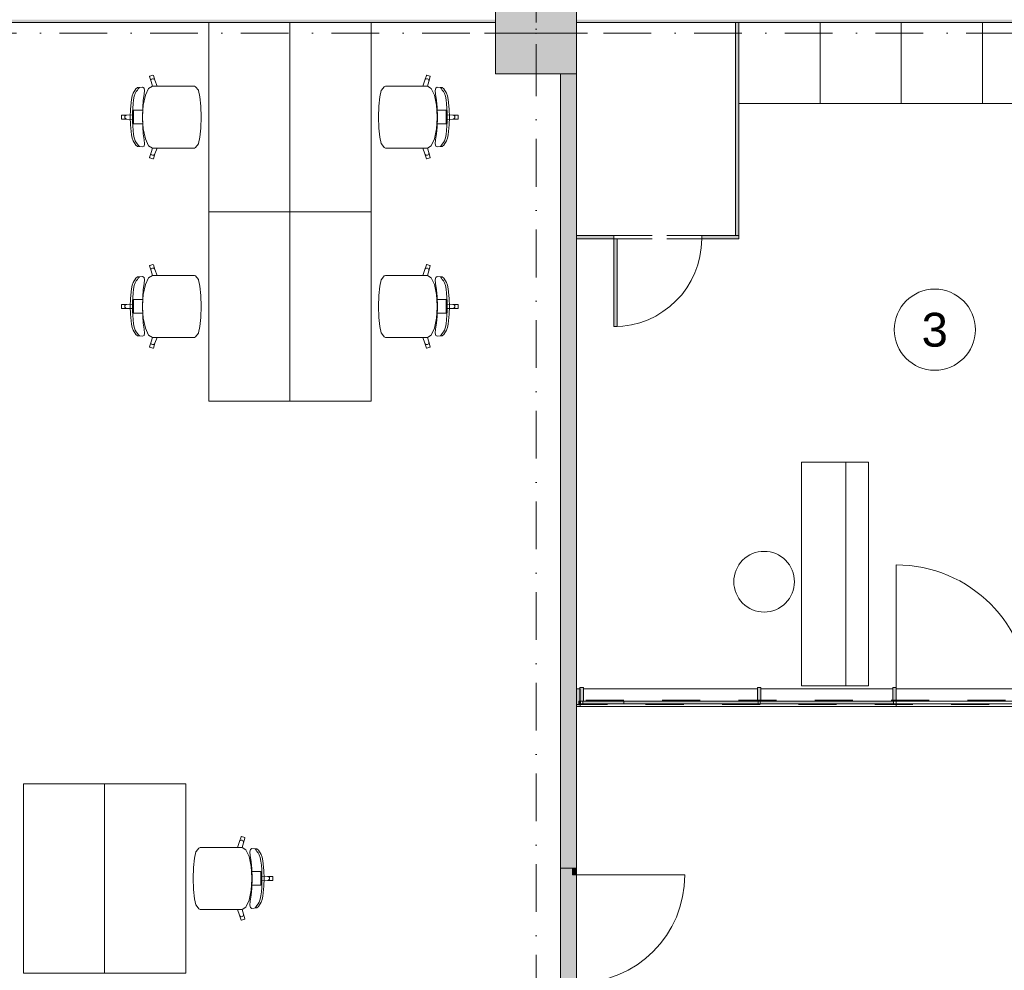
# Model space of a CAD drawing. Header units: millimetres. Extents: x -14761 to 157739, y -22400 to 107990.
# Tile 35 of 256: x 41182 to 48462, y 29070 to 36100. Entities that reach past the tile are written whole.
import ezdxf

# ---------------------------------------------------------------- set-up
doc = ezdxf.new("R2010")
doc.units = ezdxf.units.MM
doc.header["$MEASUREMENT"] = 0
for name, pattern in [('Невидимая', [391.222223, 282.222223, -109]), ('Штриховая', [564.444447, 282.222223, -282.222223]), ('Штрихпунктирная', [670.277762, 352.777767, -176.388884, 0, -141.111112])]:
    doc.linetypes.add(name, pattern=pattern)
for name, color, linetype in [('Интерьер - конструкции мебели', 7, 'Continuous'), ('Интерьер - Мебель', 7, 'Continuous'), ('Конструктив - ГКЛ', 7, 'Continuous'), ('Конструктив - Колонны', 7, 'Continuous'), ('Конструктив - Навесные Стены', 7, 'Continuous'), ('Конструктив - Стены Блок 200 нов', 7, 'Continuous'), ('Элемент Модели - Зона', 7, 'Continuous'), ('Элемент Модели - Оси', 7, 'Continuous')]:
    doc.layers.add(name, color=color, linetype=linetype)
doc.styles.add('СГЕНЕРИР_СТИЛЬ_1', font='txt')

msp = doc.modelspace()

# ---------------------------------------------------------------- hatches: boundary and pattern name
at = {"layer": 'Интерьер - Мебель', "linetype": 'Continuous', "lineweight": 0, "true_color": 0x7f7f7f}
for points in [[(46500, 36080), (46475, 36080), (46475, 34505), (46500, 34505)], [(45575, 34480), (45575, 34505), (45300, 34505), (45300, 34480)], [(45575, 34480), (45575, 33830), (45600, 33830), (45600, 34480)], [(46500, 34480), (46500, 34505), (46225, 34505), (46225, 34480)]]:
    msp.add_hatch(color=8, dxfattribs=at).paths.add_polyline_path(points)
at = {"layer": 'Конструктив - ГКЛ', "linetype": 'Continuous', "lineweight": 0, "true_color": 0x000000}
for points in [[(45180, 35700), (45180, 29825.4), (45300, 29825.4), (45300, 35700)], [(45180, 35700), (45180, 27650), (45300, 27650), (45300, 35700)], [(45300, 29825.4), (45270, 29825.4), (45270, 29775.4), (45300, 29775.4)]]:
    msp.add_hatch(color=18, dxfattribs=at).paths.add_polyline_path(points)
at = {"layer": 'Конструктив - Колонны', "linetype": 'Continuous', "lineweight": 0, "true_color": 0x000000}
msp.add_hatch(color=18, dxfattribs=at).paths.add_polyline_path([(44700, 35700), (45300, 35700), (45300, 36300), (44700, 36300)])
at = {"layer": 'Конструктив - Навесные Стены', "linetype": 'Continuous', "lineweight": 0, "true_color": 0x000000}
for points in [[(45349.6, 31160.7), (45324.6, 31160.7), (45324.6, 31060.7), (45349.6, 31060.7)], [(46661.2, 31160.7), (46636.2, 31160.7), (46636.2, 31060.7), (46661.2, 31060.7)], [(47661.6, 31160.7), (47636.6, 31160.7), (47636.6, 31060.7), (47661.6, 31060.7)], [(45317, 31060.7), (45325, 31060.7), (45325, 31150.7), (45300, 31150.7), (45300, 31020.7), (45325, 31020.7), (45325, 31040.7), (45317, 31040.7)], [(45317, 31040.7), (45329.6, 31040.7), (45329.6, 31060.7), (45317, 31060.7)], [(45344.6, 31040.7), (45648.6, 31040.7), (45648.6, 31060.7), (45344.6, 31060.7)], [(45648.6, 31040.7), (46641.2, 31040.7), (46641.2, 31060.7), (45648.6, 31060.7)], [(46656.2, 31040.7), (47641.6, 31040.7), (47641.6, 31060.7), (46656.2, 31060.7)]]:
    msp.add_hatch(color=18, dxfattribs=at).paths.add_polyline_path(points)
at = {"layer": 'Конструктив - Стены Блок 200 нов', "linetype": 'Continuous', "lineweight": 0, "true_color": 0x000000}
for points in [[(44700, 36100), (38099.8, 36100), (38099.8, 36080), (44700, 36080)], [(45300, 36080), (53700, 36080), (53700, 36100), (45300, 36100)]]:
    msp.add_hatch(color=18, dxfattribs=at).paths.add_polyline_path(points)

# ---------------------------------------------------------------- linework, layer by layer
at = {"layer": 'Интерьер - конструкции мебели', "color": 7, "linetype": 'Continuous', "lineweight": 15}
for points in [[(47289.9, 31173), (46963.1, 31173), (46963.1, 32827.8), (47289.9, 32827.8)], [(47456.9, 31173), (47289.9, 31173), (47289.9, 32827.8), (47456.9, 32827.8)]]:
    msp.add_lwpolyline(points, close=True, dxfattribs=at)
at = {"layer": 'Интерьер - Мебель', "color": 7, "linetype": 'Continuous', "lineweight": 15}
for p, q in [((47100, 35480), (47100, 36080)), ((48300, 35480), (48300, 36080)), ((42143.9, 35682.5), (42142, 35678.7)), ((42142, 35678.7), (42153.4, 35643.3)), ((42166.6, 35690), (42143.9, 35682.5)), ((42170.4, 35688.1), (42166.6, 35690)), ((42181.8, 35652.6), (42170.4, 35688.1)), ((44177.7, 35652.6), (44189.1, 35688.1)), ((44189.1, 35688.1), (44192.9, 35690)), ((44192.9, 35690), (44215.7, 35682.5)), ((44217.6, 35678.7), (44206.2, 35643.3)), ((44215.7, 35682.5), (44217.6, 35678.7)), ((42054, 35598.1), (42040.8, 35587.6)), ((42090.1, 35601.4), (42054, 35598.1)), ((42064.6, 35595), (42067.2, 35598.8)), ((42101.6, 35594.7), (42090.1, 35601.4)), ((42163, 35609.2), (42135.2, 35591.8)), ((42154.3, 35654.8), (42152.7, 35649.2)), ((42152.7, 35649.2), (42153.4, 35643.3)), ((42153.4, 35643.3), (42163, 35609.2)), ((42157.9, 35659.5), (42154.3, 35654.8)), ((42163, 35662.3), (42157.9, 35659.5)), ((42168.8, 35663), (42163, 35662.3)), ((42163.2, 35609.3), (42163, 35609.2)), ((42163.2, 35609.3), (42197.5, 35609.3)), ((42174.4, 35661.4), (42168.8, 35663)), ((42179, 35657.8), (42174.4, 35661.4)), ((42181.8, 35652.6), (42179, 35657.8)), ((42197.5, 35609.3), (42181.8, 35652.6)), ((42406.6, 35609.3), (42197.5, 35609.3)), ((42442.7, 35609.3), (42406.6, 35609.3)), ((42473.7, 35609.3), (42442.7, 35609.3)), ((42482.3, 35604.7), (42473.7, 35609.3)), ((42503.5, 35577.9), (42482.3, 35604.7)), ((43856.1, 35577.9), (43877.2, 35604.7)), ((43877.2, 35604.7), (43885.8, 35609.3)), ((43885.8, 35609.3), (43916.9, 35609.3)), ((43916.9, 35609.3), (43952.9, 35609.3)), ((43952.9, 35609.3), (44162, 35609.3)), ((44162, 35609.3), (44177.7, 35652.6)), ((44196.3, 35609.3), (44162, 35609.3)), ((44177.7, 35652.6), (44180.6, 35657.8)), ((44180.6, 35657.8), (44185.2, 35661.4)), ((44185.2, 35661.4), (44190.8, 35663)), ((44190.8, 35663), (44196.6, 35662.3)), ((44196.3, 35609.3), (44196.5, 35609.2)), ((44206.2, 35643.3), (44196.5, 35609.2)), ((44196.5, 35609.2), (44224.3, 35591.8)), ((44196.6, 35662.3), (44201.7, 35659.5)), ((44201.7, 35659.5), (44205.3, 35654.8)), ((44205.3, 35654.8), (44206.9, 35649.2)), ((44206.9, 35649.2), (44206.2, 35643.3)), ((44257.9, 35594.7), (44269.4, 35601.4)), ((44269.4, 35601.4), (44305.5, 35598.1)), ((44295, 35595), (44292.4, 35598.8)), ((44305.5, 35598.1), (44318.7, 35587.6)), ((42013.5, 35536.6), (42008.7, 35510.7)), ((42020.7, 35556.5), (42013.5, 35536.6)), ((42040.8, 35587.6), (42020.7, 35556.5)), ((42024.3, 35508.5), (42029.2, 35534.5)), ((42029.2, 35534.5), (42035.5, 35554.8)), ((42035.5, 35554.8), (42043.2, 35568)), ((42043.2, 35568), (42053.3, 35579.7)), ((42053.3, 35579.7), (42059.4, 35588.8)), ((42059.4, 35588.8), (42064.6, 35595)), ((42111.4, 35542.1), (42095.5, 35467.7)), ((42096.3, 35503.2), (42102.1, 35548.5)), ((42104.7, 35577.5), (42101.6, 35594.7)), ((42102.1, 35548.5), (42104.7, 35577.5)), ((42135.2, 35591.8), (42111.4, 35542.1)), ((42504.4, 35575.8), (42503.5, 35577.9)), ((42515, 35529.9), (42504.4, 35575.8)), ((42522.2, 35461.1), (42515, 35529.9)), ((43837.3, 35461.1), (43844.5, 35529.9)), ((43844.5, 35529.9), (43855.2, 35575.8)), ((43855.2, 35575.8), (43856.1, 35577.9)), ((44224.3, 35591.8), (44248.1, 35542.1)), ((44248.1, 35542.1), (44264, 35467.7)), ((44254.8, 35577.5), (44257.9, 35594.7)), ((44257.4, 35548.5), (44254.8, 35577.5)), ((44263.3, 35503.2), (44257.4, 35548.5)), ((44300.1, 35588.8), (44295, 35595)), ((44306.3, 35579.7), (44300.1, 35588.8)), ((44316.3, 35568), (44306.3, 35579.7)), ((44324, 35554.8), (44316.3, 35568)), ((44318.7, 35587.6), (44338.8, 35556.5)), ((44330.3, 35534.5), (44324, 35554.8)), ((44335.2, 35508.5), (44330.3, 35534.5)), ((44338.8, 35556.5), (44346, 35536.6)), ((44346, 35536.6), (44350.8, 35510.7)), ((42008.7, 35510.7), (42001.7, 35437.5)), ((42018.1, 35446.1), (42020.6, 35478.5)), ((42020.6, 35478.5), (42024.3, 35508.5)), ((42089.3, 35380), (42091.6, 35452.3)), ((42091.6, 35452.3), (42096.3, 35503.2)), ((42095.5, 35467.7), (42093.1, 35430.3)), ((42522.3, 35460), (42522.2, 35461.1)), ((42524.8, 35380), (42522.3, 35460)), ((43834.8, 35380), (43837.2, 35460)), ((43837.2, 35460), (43837.3, 35461.1)), ((44267.9, 35452.3), (44263.3, 35503.2)), ((44264, 35467.7), (44266.4, 35430.3)), ((44270.3, 35380), (44267.9, 35452.3)), ((44338.9, 35478.5), (44335.2, 35508.5)), ((44341.5, 35446.1), (44338.9, 35478.5)), ((44350.8, 35510.7), (44357.8, 35437.5)), ((41937.8, 35395.1), (41934.8, 35392.1)), ((41934.8, 35392.1), (41934.8, 35380)), ((41934.8, 35367.9), (41934.8, 35380)), ((41974.7, 35395.1), (41937.8, 35395.1)), ((41960.8, 35385.8), (41959.7, 35380)), ((41960.8, 35374.2), (41959.7, 35380)), ((41964.1, 35390.7), (41960.8, 35385.8)), ((41968.9, 35393.9), (41964.1, 35390.7)), ((41974.7, 35395.1), (41968.9, 35393.9)), ((42024.5, 35396.9), (41974.7, 35395.1)), ((42001.7, 35437.5), (41999.5, 35380)), ((42001.7, 35322.5), (41999.5, 35380)), ((42016.1, 35380), (42016.6, 35412.7)), ((42016.1, 35380), (42016.6, 35347.3)), ((42016.6, 35412.7), (42018.1, 35446.1)), ((42054.4, 35430.3), (42024.5, 35430.3)), ((42024.5, 35430.3), (42024.5, 35396.9)), ((42024.5, 35396.9), (42024.5, 35380)), ((42024.5, 35363.1), (42024.5, 35380)), ((42093.1, 35430.3), (42054.4, 35430.3)), ((42089.3, 35380), (42091.6, 35307.7)), ((42093.1, 35430.3), (42089.9, 35380)), ((42093.1, 35329.7), (42089.9, 35380)), ((42524.8, 35380), (42522.3, 35300)), ((43834.8, 35380), (43837.2, 35300)), ((44266.4, 35430.3), (44269.6, 35380)), ((44266.4, 35430.3), (44305.1, 35430.3)), ((44266.4, 35329.7), (44269.6, 35380)), ((44270.3, 35380), (44267.9, 35307.7)), ((44305.1, 35430.3), (44335, 35430.3)), ((44335, 35430.3), (44335, 35396.9)), ((44335, 35396.9), (44335, 35380)), ((44335, 35396.9), (44384.9, 35395.1)), ((44335, 35363.1), (44335, 35380)), ((44342.9, 35412.7), (44341.5, 35446.1)), ((44343.4, 35380), (44342.9, 35412.7)), ((44343.4, 35380), (44342.9, 35347.3)), ((44357.8, 35437.5), (44360, 35380)), ((44357.8, 35322.5), (44360, 35380)), ((44384.9, 35395.1), (44390.6, 35393.9)), ((44384.9, 35395.1), (44421.8, 35395.1)), ((44390.6, 35393.9), (44395.5, 35390.7)), ((44395.5, 35390.7), (44398.7, 35385.8)), ((44398.7, 35385.8), (44399.8, 35380)), ((44398.7, 35374.2), (44399.8, 35380)), ((44421.8, 35395.1), (44424.8, 35392.1)), ((44424.8, 35392.1), (44424.8, 35380)), ((44424.8, 35367.9), (44424.8, 35380)), ((41937.8, 35364.9), (41934.8, 35367.9)), ((41974.7, 35364.9), (41937.8, 35364.9)), ((41964.1, 35369.3), (41960.8, 35374.2)), ((41968.9, 35366.1), (41964.1, 35369.3)), ((41974.7, 35364.9), (41968.9, 35366.1)), ((42024.5, 35363.1), (41974.7, 35364.9)), ((42008.7, 35249.3), (42001.7, 35322.5)), ((42016.6, 35347.3), (42018.1, 35313.9)), ((42018.1, 35313.9), (42020.6, 35281.5)), ((42024.5, 35329.7), (42024.5, 35363.1)), ((42054.4, 35329.7), (42024.5, 35329.7)), ((42093.1, 35329.7), (42054.4, 35329.7)), ((42091.6, 35307.7), (42096.3, 35256.8)), ((42095.5, 35292.3), (42093.1, 35329.7)), ((44267.9, 35307.7), (44263.3, 35256.8)), ((44264, 35292.3), (44266.4, 35329.7)), ((44266.4, 35329.7), (44305.1, 35329.7)), ((44305.1, 35329.7), (44335, 35329.7)), ((44335, 35363.1), (44384.9, 35364.9)), ((44335, 35329.7), (44335, 35363.1)), ((44341.5, 35313.9), (44338.9, 35281.5)), ((44342.9, 35347.3), (44341.5, 35313.9)), ((44350.8, 35249.3), (44357.8, 35322.5)), ((44384.9, 35364.9), (44390.6, 35366.1)), ((44384.9, 35364.9), (44421.8, 35364.9)), ((44390.6, 35366.1), (44395.5, 35369.3)), ((44395.5, 35369.3), (44398.7, 35374.2)), ((44421.8, 35364.9), (44424.8, 35367.9)), ((42013.5, 35223.4), (42008.7, 35249.3)), ((42020.6, 35281.5), (42024.3, 35251.5)), ((42024.3, 35251.5), (42029.2, 35225.5)), ((42111.4, 35217.9), (42095.5, 35292.3)), ((42096.3, 35256.8), (42102.1, 35211.5)), ((42522.2, 35298.9), (42515, 35230.1)), ((42522.3, 35300), (42522.2, 35298.9)), ((43837.2, 35300), (43837.3, 35298.9)), ((43837.3, 35298.9), (43844.5, 35230.1)), ((44248.1, 35217.9), (44264, 35292.3)), ((44263.3, 35256.8), (44257.4, 35211.5)), ((44335.2, 35251.5), (44330.3, 35225.5)), ((44338.9, 35281.5), (44335.2, 35251.5)), ((44346, 35223.4), (44350.8, 35249.3)), ((42020.7, 35203.5), (42013.5, 35223.4)), ((42040.8, 35172.4), (42020.7, 35203.5)), ((42029.2, 35225.5), (42035.5, 35205.2)), ((42035.5, 35205.2), (42043.2, 35192)), ((42054, 35161.9), (42040.8, 35172.4)), ((42043.2, 35192), (42053.3, 35180.3)), ((42053.3, 35180.3), (42059.4, 35171.2)), ((42090.1, 35158.6), (42054, 35161.9)), ((42059.4, 35171.2), (42064.6, 35165)), ((42064.6, 35165), (42067.2, 35161.2)), ((42101.6, 35165.3), (42090.1, 35158.6)), ((42104.7, 35182.5), (42101.6, 35165.3)), ((42102.1, 35211.5), (42104.7, 35182.5)), ((42135.2, 35168.2), (42111.4, 35217.9)), ((42163, 35150.8), (42135.2, 35168.2)), ((42503.5, 35182.1), (42482.3, 35155.3)), ((42504.4, 35184.2), (42503.5, 35182.1)), ((42515, 35230.1), (42504.4, 35184.2)), ((43844.5, 35230.1), (43855.2, 35184.2)), ((43855.2, 35184.2), (43856.1, 35182.1)), ((43856.1, 35182.1), (43877.2, 35155.3)), ((44196.5, 35150.8), (44224.3, 35168.2)), ((44224.3, 35168.2), (44248.1, 35217.9)), ((44257.4, 35211.5), (44254.8, 35182.5)), ((44254.8, 35182.5), (44257.9, 35165.3)), ((44257.9, 35165.3), (44269.4, 35158.6)), ((44269.4, 35158.6), (44305.5, 35161.9)), ((44295, 35165), (44292.4, 35161.2)), ((44300.1, 35171.2), (44295, 35165)), ((44306.3, 35180.3), (44300.1, 35171.2)), ((44305.5, 35161.9), (44318.7, 35172.4)), ((44316.3, 35192), (44306.3, 35180.3)), ((44324, 35205.2), (44316.3, 35192)), ((44318.7, 35172.4), (44338.8, 35203.5)), ((44330.3, 35225.5), (44324, 35205.2)), ((44338.8, 35203.5), (44346, 35223.4)), ((42142, 35081.3), (42153.4, 35116.7)), ((42152.7, 35110.8), (42153.4, 35116.7)), ((42154.3, 35105.2), (42152.7, 35110.8)), ((42153.4, 35116.7), (42163, 35150.8)), ((42157.9, 35100.5), (42154.3, 35105.2)), ((42163, 35097.7), (42157.9, 35100.5)), ((42163.2, 35150.7), (42163, 35150.8)), ((42168.8, 35097), (42163, 35097.7)), ((42163.2, 35150.7), (42197.5, 35150.7)), ((42174.4, 35098.6), (42168.8, 35097)), ((42181.8, 35107.4), (42170.4, 35071.9)), ((42179, 35102.2), (42174.4, 35098.6)), ((42181.8, 35107.4), (42179, 35102.2)), ((42197.5, 35150.7), (42181.8, 35107.4)), ((42406.6, 35150.7), (42197.5, 35150.7)), ((42442.7, 35150.7), (42406.6, 35150.7)), ((42473.7, 35150.7), (42442.7, 35150.7)), ((42482.3, 35155.3), (42473.7, 35150.7)), ((43877.2, 35155.3), (43885.8, 35150.7)), ((43885.8, 35150.7), (43916.9, 35150.7)), ((43916.9, 35150.7), (43952.9, 35150.7)), ((43952.9, 35150.7), (44162, 35150.7)), ((44196.3, 35150.7), (44162, 35150.7)), ((44162, 35150.7), (44177.7, 35107.4)), ((44177.7, 35107.4), (44180.6, 35102.2)), ((44177.7, 35107.4), (44189.1, 35071.9)), ((44180.6, 35102.2), (44185.2, 35098.6)), ((44185.2, 35098.6), (44190.8, 35097)), ((44190.8, 35097), (44196.6, 35097.7)), ((44196.3, 35150.7), (44196.5, 35150.8)), ((44206.2, 35116.7), (44196.5, 35150.8)), ((44196.6, 35097.7), (44201.7, 35100.5)), ((44201.7, 35100.5), (44205.3, 35105.2)), ((44205.3, 35105.2), (44206.9, 35110.8)), ((44206.9, 35110.8), (44206.2, 35116.7)), ((44217.6, 35081.3), (44206.2, 35116.7)), ((42143.9, 35077.5), (42142, 35081.3)), ((42166.6, 35070), (42143.9, 35077.5)), ((42170.4, 35071.9), (42166.6, 35070)), ((44189.1, 35071.9), (44192.9, 35070)), ((44192.9, 35070), (44215.7, 35077.5)), ((44215.7, 35077.5), (44217.6, 35081.3)), ((42166.6, 34290), (42143.9, 34282.5)), ((42170.4, 34288.1), (42166.6, 34290)), ((42181.8, 34252.6), (42170.4, 34288.1)), ((44177.7, 34252.6), (44189.1, 34288.1)), ((44189.1, 34288.1), (44192.9, 34290)), ((44192.9, 34290), (44215.7, 34282.5)), ((42143.9, 34282.5), (42142, 34278.7)), ((42142, 34278.7), (42153.4, 34243.3)), ((42154.3, 34254.8), (42152.7, 34249.2)), ((42152.7, 34249.2), (42153.4, 34243.3)), ((42153.4, 34243.3), (42163, 34209.2)), ((42157.9, 34259.5), (42154.3, 34254.8)), ((42163, 34262.3), (42157.9, 34259.5)), ((42168.8, 34263), (42163, 34262.3)), ((42174.4, 34261.4), (42168.8, 34263)), ((42179, 34257.8), (42174.4, 34261.4)), ((42181.8, 34252.6), (42179, 34257.8)), ((42197.5, 34209.3), (42181.8, 34252.6)), ((44162, 34209.3), (44177.7, 34252.6)), ((44177.7, 34252.6), (44180.6, 34257.8)), ((44180.6, 34257.8), (44185.2, 34261.4)), ((44185.2, 34261.4), (44190.8, 34263)), ((44190.8, 34263), (44196.6, 34262.3)), ((44206.2, 34243.3), (44196.5, 34209.2)), ((44196.6, 34262.3), (44201.7, 34259.5)), ((44201.7, 34259.5), (44205.3, 34254.8)), ((44205.3, 34254.8), (44206.9, 34249.2)), ((44217.6, 34278.7), (44206.2, 34243.3)), ((44206.9, 34249.2), (44206.2, 34243.3)), ((44215.7, 34282.5), (44217.6, 34278.7)), ((42020.7, 34156.5), (42013.5, 34136.6)), ((42040.8, 34187.6), (42020.7, 34156.5)), ((42029.2, 34134.5), (42035.5, 34154.8)), ((42035.5, 34154.8), (42043.2, 34168)), ((42054, 34198.1), (42040.8, 34187.6)), ((42043.2, 34168), (42053.3, 34179.7)), ((42053.3, 34179.7), (42059.4, 34188.8)), ((42090.1, 34201.4), (42054, 34198.1)), ((42059.4, 34188.8), (42064.6, 34195)), ((42064.6, 34195), (42067.2, 34198.8)), ((42101.6, 34194.7), (42090.1, 34201.4)), ((42111.4, 34142.1), (42095.5, 34067.7)), ((42096.3, 34103.2), (42102.1, 34148.5)), ((42104.7, 34177.5), (42101.6, 34194.7)), ((42102.1, 34148.5), (42104.7, 34177.5)), ((42135.2, 34191.8), (42111.4, 34142.1)), ((42163, 34209.2), (42135.2, 34191.8)), ((42163.2, 34209.3), (42163, 34209.2)), ((42163.2, 34209.3), (42197.5, 34209.3)), ((42406.6, 34209.3), (42197.5, 34209.3)), ((42442.7, 34209.3), (42406.6, 34209.3)), ((42473.7, 34209.3), (42442.7, 34209.3)), ((42482.3, 34204.7), (42473.7, 34209.3)), ((42503.5, 34177.9), (42482.3, 34204.7)), ((42504.4, 34175.8), (42503.5, 34177.9)), ((42515, 34129.9), (42504.4, 34175.8)), ((43844.5, 34129.9), (43855.2, 34175.8)), ((43855.2, 34175.8), (43856.1, 34177.9)), ((43856.1, 34177.9), (43877.2, 34204.7)), ((43877.2, 34204.7), (43885.8, 34209.3)), ((43885.8, 34209.3), (43916.9, 34209.3)), ((43916.9, 34209.3), (43952.9, 34209.3)), ((43952.9, 34209.3), (44162, 34209.3)), ((44196.3, 34209.3), (44162, 34209.3)), ((44196.3, 34209.3), (44196.5, 34209.2)), ((44196.5, 34209.2), (44224.3, 34191.8)), ((44224.3, 34191.8), (44248.1, 34142.1)), ((44248.1, 34142.1), (44264, 34067.7)), ((44254.8, 34177.5), (44257.9, 34194.7)), ((44257.4, 34148.5), (44254.8, 34177.5)), ((44263.3, 34103.2), (44257.4, 34148.5)), ((44257.9, 34194.7), (44269.4, 34201.4)), ((44269.4, 34201.4), (44305.5, 34198.1)), ((44295, 34195), (44292.4, 34198.8)), ((44300.1, 34188.8), (44295, 34195)), ((44306.3, 34179.7), (44300.1, 34188.8)), ((44305.5, 34198.1), (44318.7, 34187.6)), ((44316.3, 34168), (44306.3, 34179.7)), ((44324, 34154.8), (44316.3, 34168)), ((44318.7, 34187.6), (44338.8, 34156.5)), ((44330.3, 34134.5), (44324, 34154.8)), ((44338.8, 34156.5), (44346, 34136.6)), ((42008.7, 34110.7), (42001.7, 34037.5)), ((42013.5, 34136.6), (42008.7, 34110.7)), ((42018.1, 34046.1), (42020.6, 34078.5)), ((42020.6, 34078.5), (42024.3, 34108.5)), ((42024.3, 34108.5), (42029.2, 34134.5)), ((42091.6, 34052.3), (42096.3, 34103.2)), ((42522.2, 34061.1), (42515, 34129.9)), ((43837.3, 34061.1), (43844.5, 34129.9)), ((44267.9, 34052.3), (44263.3, 34103.2)), ((44335.2, 34108.5), (44330.3, 34134.5)), ((44338.9, 34078.5), (44335.2, 34108.5)), ((44341.5, 34046.1), (44338.9, 34078.5)), ((44346, 34136.6), (44350.8, 34110.7)), ((44350.8, 34110.7), (44357.8, 34037.5)), ((42024.5, 33996.9), (41974.7, 33995.1)), ((42001.7, 34037.5), (41999.5, 33980)), ((42016.1, 33980), (42016.6, 34012.7)), ((42016.6, 34012.7), (42018.1, 34046.1)), ((42054.4, 34030.3), (42024.5, 34030.3)), ((42024.5, 34030.3), (42024.5, 33996.9)), ((42024.5, 33996.9), (42024.5, 33980)), ((42093.1, 34030.3), (42054.4, 34030.3)), ((42089.3, 33980), (42091.6, 34052.3)), ((42093.1, 34030.3), (42089.9, 33980)), ((42095.5, 34067.7), (42093.1, 34030.3)), ((42522.3, 34060), (42522.2, 34061.1)), ((42524.8, 33980), (42522.3, 34060)), ((43834.8, 33980), (43837.2, 34060)), ((43837.2, 34060), (43837.3, 34061.1)), ((44264, 34067.7), (44266.4, 34030.3)), ((44266.4, 34030.3), (44269.6, 33980)), ((44266.4, 34030.3), (44305.1, 34030.3)), ((44270.3, 33980), (44267.9, 34052.3)), ((44305.1, 34030.3), (44335, 34030.3)), ((44335, 34030.3), (44335, 33996.9)), ((44335, 33996.9), (44335, 33980)), ((44335, 33996.9), (44384.9, 33995.1)), ((44342.9, 34012.7), (44341.5, 34046.1)), ((44343.4, 33980), (44342.9, 34012.7)), ((44357.8, 34037.5), (44360, 33980)), ((41937.8, 33995.1), (41934.8, 33992.1)), ((41934.8, 33992.1), (41934.8, 33980)), ((41934.8, 33967.9), (41934.8, 33980)), ((41937.8, 33964.9), (41934.8, 33967.9)), ((41974.7, 33995.1), (41937.8, 33995.1)), ((41974.7, 33964.9), (41937.8, 33964.9)), ((41960.8, 33985.8), (41959.7, 33980)), ((41960.8, 33974.2), (41959.7, 33980)), ((41964.1, 33990.7), (41960.8, 33985.8)), ((41964.1, 33969.3), (41960.8, 33974.2)), ((41968.9, 33993.9), (41964.1, 33990.7)), ((41968.9, 33966.1), (41964.1, 33969.3)), ((41974.7, 33995.1), (41968.9, 33993.9)), ((41974.7, 33964.9), (41968.9, 33966.1)), ((42024.5, 33963.1), (41974.7, 33964.9)), ((42001.7, 33922.5), (41999.5, 33980)), ((42016.1, 33980), (42016.6, 33947.3)), ((42016.6, 33947.3), (42018.1, 33913.9)), ((42024.5, 33963.1), (42024.5, 33980)), ((42024.5, 33929.7), (42024.5, 33963.1)), ((42054.4, 33929.7), (42024.5, 33929.7)), ((42093.1, 33929.7), (42054.4, 33929.7)), ((42089.3, 33980), (42091.6, 33907.7)), ((42093.1, 33929.7), (42089.9, 33980)), ((42095.5, 33892.3), (42093.1, 33929.7)), ((42524.8, 33980), (42522.3, 33900)), ((43834.8, 33980), (43837.2, 33900)), ((44264, 33892.3), (44266.4, 33929.7)), ((44266.4, 33929.7), (44269.6, 33980)), ((44266.4, 33929.7), (44305.1, 33929.7)), ((44270.3, 33980), (44267.9, 33907.7)), ((44305.1, 33929.7), (44335, 33929.7)), ((44335, 33963.1), (44335, 33980)), ((44335, 33963.1), (44384.9, 33964.9)), ((44335, 33929.7), (44335, 33963.1)), ((44342.9, 33947.3), (44341.5, 33913.9)), ((44343.4, 33980), (44342.9, 33947.3)), ((44357.8, 33922.5), (44360, 33980)), ((44384.9, 33995.1), (44390.6, 33993.9)), ((44384.9, 33995.1), (44421.8, 33995.1)), ((44384.9, 33964.9), (44390.6, 33966.1)), ((44384.9, 33964.9), (44421.8, 33964.9)), ((44390.6, 33993.9), (44395.5, 33990.7)), ((44390.6, 33966.1), (44395.5, 33969.3)), ((44395.5, 33990.7), (44398.7, 33985.8)), ((44395.5, 33969.3), (44398.7, 33974.2)), ((44398.7, 33985.8), (44399.8, 33980)), ((44398.7, 33974.2), (44399.8, 33980)), ((44421.8, 33995.1), (44424.8, 33992.1)), ((44421.8, 33964.9), (44424.8, 33967.9)), ((44424.8, 33992.1), (44424.8, 33980)), ((44424.8, 33967.9), (44424.8, 33980)), ((42008.7, 33849.3), (42001.7, 33922.5)), ((42018.1, 33913.9), (42020.6, 33881.5)), ((42020.6, 33881.5), (42024.3, 33851.5)), ((42024.3, 33851.5), (42029.2, 33825.5)), ((42091.6, 33907.7), (42096.3, 33856.8)), ((42111.4, 33817.9), (42095.5, 33892.3)), ((42096.3, 33856.8), (42102.1, 33811.5)), ((42522.2, 33898.9), (42515, 33830.1)), ((42522.3, 33900), (42522.2, 33898.9)), ((43837.2, 33900), (43837.3, 33898.9)), ((43837.3, 33898.9), (43844.5, 33830.1)), ((44248.1, 33817.9), (44264, 33892.3)), ((44263.3, 33856.8), (44257.4, 33811.5)), ((44267.9, 33907.7), (44263.3, 33856.8)), ((44335.2, 33851.5), (44330.3, 33825.5)), ((44338.9, 33881.5), (44335.2, 33851.5)), ((44341.5, 33913.9), (44338.9, 33881.5)), ((44350.8, 33849.3), (44357.8, 33922.5)), ((42013.5, 33823.4), (42008.7, 33849.3)), ((42020.7, 33803.5), (42013.5, 33823.4)), ((42040.8, 33772.4), (42020.7, 33803.5)), ((42029.2, 33825.5), (42035.5, 33805.2)), ((42035.5, 33805.2), (42043.2, 33792)), ((42043.2, 33792), (42053.3, 33780.3)), ((42053.3, 33780.3), (42059.4, 33771.2)), ((42104.7, 33782.5), (42101.6, 33765.3)), ((42102.1, 33811.5), (42104.7, 33782.5)), ((42135.2, 33768.2), (42111.4, 33817.9)), ((42503.5, 33782.1), (42482.3, 33755.3)), ((42504.4, 33784.2), (42503.5, 33782.1)), ((42515, 33830.1), (42504.4, 33784.2)), ((43844.5, 33830.1), (43855.2, 33784.2)), ((43855.2, 33784.2), (43856.1, 33782.1)), ((43856.1, 33782.1), (43877.2, 33755.3)), ((44224.3, 33768.2), (44248.1, 33817.9)), ((44257.4, 33811.5), (44254.8, 33782.5)), ((44254.8, 33782.5), (44257.9, 33765.3)), ((44306.3, 33780.3), (44300.1, 33771.2)), ((44316.3, 33792), (44306.3, 33780.3)), ((44324, 33805.2), (44316.3, 33792)), ((44318.7, 33772.4), (44338.8, 33803.5)), ((44330.3, 33825.5), (44324, 33805.2)), ((44338.8, 33803.5), (44346, 33823.4)), ((44346, 33823.4), (44350.8, 33849.3)), ((42054, 33761.9), (42040.8, 33772.4)), ((42090.1, 33758.6), (42054, 33761.9)), ((42059.4, 33771.2), (42064.6, 33765)), ((42064.6, 33765), (42067.2, 33761.2)), ((42101.6, 33765.3), (42090.1, 33758.6)), ((42163, 33750.8), (42135.2, 33768.2)), ((42142, 33681.3), (42153.4, 33716.7)), ((42152.7, 33710.8), (42153.4, 33716.7)), ((42154.3, 33705.2), (42152.7, 33710.8)), ((42153.4, 33716.7), (42163, 33750.8)), ((42157.9, 33700.5), (42154.3, 33705.2)), ((42163.2, 33750.7), (42163, 33750.8)), ((42163.2, 33750.7), (42197.5, 33750.7)), ((42181.8, 33707.4), (42170.4, 33671.9)), ((42181.8, 33707.4), (42179, 33702.2)), ((42197.5, 33750.7), (42181.8, 33707.4)), ((42406.6, 33750.7), (42197.5, 33750.7)), ((42442.7, 33750.7), (42406.6, 33750.7)), ((42473.7, 33750.7), (42442.7, 33750.7)), ((42482.3, 33755.3), (42473.7, 33750.7)), ((43877.2, 33755.3), (43885.8, 33750.7)), ((43885.8, 33750.7), (43916.9, 33750.7)), ((43916.9, 33750.7), (43952.9, 33750.7)), ((43952.9, 33750.7), (44162, 33750.7)), ((44196.3, 33750.7), (44162, 33750.7)), ((44162, 33750.7), (44177.7, 33707.4)), ((44177.7, 33707.4), (44180.6, 33702.2)), ((44177.7, 33707.4), (44189.1, 33671.9)), ((44196.3, 33750.7), (44196.5, 33750.8)), ((44196.5, 33750.8), (44224.3, 33768.2)), ((44206.2, 33716.7), (44196.5, 33750.8)), ((44201.7, 33700.5), (44205.3, 33705.2)), ((44205.3, 33705.2), (44206.9, 33710.8)), ((44206.9, 33710.8), (44206.2, 33716.7)), ((44217.6, 33681.3), (44206.2, 33716.7)), ((44257.9, 33765.3), (44269.4, 33758.6)), ((44269.4, 33758.6), (44305.5, 33761.9)), ((44295, 33765), (44292.4, 33761.2)), ((44300.1, 33771.2), (44295, 33765)), ((44305.5, 33761.9), (44318.7, 33772.4)), ((42143.9, 33677.5), (42142, 33681.3)), ((42166.6, 33670), (42143.9, 33677.5)), ((42163, 33697.7), (42157.9, 33700.5)), ((42168.8, 33697), (42163, 33697.7)), ((42170.4, 33671.9), (42166.6, 33670)), ((42174.4, 33698.6), (42168.8, 33697)), ((42179, 33702.2), (42174.4, 33698.6)), ((44180.6, 33702.2), (44185.2, 33698.6)), ((44185.2, 33698.6), (44190.8, 33697)), ((44189.1, 33671.9), (44192.9, 33670)), ((44190.8, 33697), (44196.6, 33697.7)), ((44192.9, 33670), (44215.7, 33677.5)), ((44196.6, 33697.7), (44201.7, 33700.5)), ((44215.7, 33677.5), (44217.6, 33681.3)), ((42792, 29979.3), (42807.7, 30022.6)), ((42807.7, 30022.6), (42819.1, 30058.1)), ((42807.7, 30022.6), (42810.6, 30027.8)), ((42810.6, 30027.8), (42815.2, 30031.4)), ((42815.2, 30031.4), (42820.8, 30033)), ((42819.1, 30058.1), (42822.9, 30060)), ((42820.8, 30033), (42826.6, 30032.3)), ((42822.9, 30060), (42845.7, 30052.5)), ((42836.2, 30013.3), (42826.5, 29979.2)), ((42826.6, 30032.3), (42831.7, 30029.5)), ((42831.7, 30029.5), (42835.3, 30024.8)), ((42835.3, 30024.8), (42836.9, 30019.2)), ((42847.6, 30048.7), (42836.2, 30013.3)), ((42836.9, 30019.2), (42836.2, 30013.3)), ((42845.7, 30052.5), (42847.6, 30048.7)), ((42474.5, 29899.9), (42485.2, 29945.8)), ((42485.2, 29945.8), (42486.1, 29947.9)), ((42486.1, 29947.9), (42507.2, 29974.7)), ((42507.2, 29974.7), (42515.8, 29979.3)), ((42515.8, 29979.3), (42546.9, 29979.3)), ((42546.9, 29979.3), (42582.9, 29979.3)), ((42582.9, 29979.3), (42792, 29979.3)), ((42826.3, 29979.3), (42792, 29979.3)), ((42826.3, 29979.3), (42826.5, 29979.2)), ((42826.5, 29979.2), (42854.3, 29961.8)), ((42854.3, 29961.8), (42878.1, 29912.1)), ((42884.8, 29947.5), (42887.9, 29964.7)), ((42887.4, 29918.5), (42884.8, 29947.5)), ((42887.9, 29964.7), (42899.4, 29971.4)), ((42899.4, 29971.4), (42935.5, 29968.1)), ((42925, 29965), (42922.4, 29968.8)), ((42930.1, 29958.8), (42925, 29965)), ((42936.3, 29949.7), (42930.1, 29958.8)), ((42935.5, 29968.1), (42948.7, 29957.6)), ((42946.3, 29938), (42936.3, 29949.7)), ((42954, 29924.8), (42946.3, 29938)), ((42948.7, 29957.6), (42968.8, 29926.5)), ((42960.3, 29904.5), (42954, 29924.8)), ((42968.8, 29926.5), (42976, 29906.6)), ((42467.3, 29831.1), (42474.5, 29899.9)), ((42878.1, 29912.1), (42894, 29837.7)), ((42893.3, 29873.2), (42887.4, 29918.5)), ((42897.9, 29822.3), (42893.3, 29873.2)), ((42965.2, 29878.5), (42960.3, 29904.5)), ((42968.9, 29848.5), (42965.2, 29878.5)), ((42971.5, 29816.1), (42968.9, 29848.5)), ((42976, 29906.6), (42980.8, 29880.7)), ((42980.8, 29880.7), (42987.8, 29807.5)), ((42464.8, 29750), (42467.2, 29830)), ((42467.2, 29830), (42467.3, 29831.1)), ((42894, 29837.7), (42896.4, 29800.3)), ((42896.4, 29800.3), (42899.6, 29750)), ((42896.4, 29800.3), (42935.1, 29800.3)), ((42900.3, 29750), (42897.9, 29822.3)), ((42935.1, 29800.3), (42965, 29800.3)), ((42965, 29800.3), (42965, 29766.9)), ((42972.9, 29782.7), (42971.5, 29816.1)), ((42973.4, 29750), (42972.9, 29782.7)), ((42987.8, 29807.5), (42990, 29750)), ((42464.8, 29750), (42467.2, 29670)), ((42896.4, 29699.7), (42899.6, 29750)), ((42900.3, 29750), (42897.9, 29677.7)), ((42965, 29766.9), (42965, 29750)), ((42965, 29766.9), (43014.9, 29765.1)), ((42965, 29733.1), (42965, 29750)), ((42965, 29733.1), (43014.9, 29734.9)), ((42965, 29699.7), (42965, 29733.1)), ((42972.9, 29717.3), (42971.5, 29683.9)), ((42973.4, 29750), (42972.9, 29717.3)), ((42987.8, 29692.5), (42990, 29750)), ((43014.9, 29765.1), (43020.6, 29763.9)), ((43014.9, 29765.1), (43051.8, 29765.1)), ((43014.9, 29734.9), (43020.6, 29736.1)), ((43014.9, 29734.9), (43051.8, 29734.9)), ((43020.6, 29763.9), (43025.5, 29760.7)), ((43020.6, 29736.1), (43025.5, 29739.3)), ((43025.5, 29760.7), (43028.7, 29755.8)), ((43025.5, 29739.3), (43028.7, 29744.2)), ((43028.7, 29755.8), (43029.8, 29750)), ((43028.7, 29744.2), (43029.8, 29750)), ((43051.8, 29765.1), (43054.8, 29762.1)), ((43051.8, 29734.9), (43054.8, 29737.9)), ((43054.8, 29762.1), (43054.8, 29750)), ((43054.8, 29737.9), (43054.8, 29750)), ((42467.2, 29670), (42467.3, 29668.9)), ((42467.3, 29668.9), (42474.5, 29600.1)), ((42878.1, 29587.9), (42894, 29662.3)), ((42897.9, 29677.7), (42893.3, 29626.8)), ((42894, 29662.3), (42896.4, 29699.7)), ((42896.4, 29699.7), (42935.1, 29699.7)), ((42935.1, 29699.7), (42965, 29699.7)), ((42968.9, 29651.5), (42965.2, 29621.5)), ((42971.5, 29683.9), (42968.9, 29651.5)), ((42980.8, 29619.3), (42987.8, 29692.5)), ((42474.5, 29600.1), (42485.2, 29554.2)), ((42854.3, 29538.2), (42878.1, 29587.9)), ((42887.4, 29581.5), (42884.8, 29552.5)), ((42893.3, 29626.8), (42887.4, 29581.5)), ((42946.3, 29562), (42936.3, 29550.3)), ((42954, 29575.2), (42946.3, 29562)), ((42948.7, 29542.4), (42968.8, 29573.5)), ((42960.3, 29595.5), (42954, 29575.2)), ((42965.2, 29621.5), (42960.3, 29595.5)), ((42968.8, 29573.5), (42976, 29593.4)), ((42976, 29593.4), (42980.8, 29619.3)), ((42485.2, 29554.2), (42486.1, 29552.1)), ((42486.1, 29552.1), (42507.2, 29525.3)), ((42507.2, 29525.3), (42515.8, 29520.7)), ((42515.8, 29520.7), (42546.9, 29520.7)), ((42546.9, 29520.7), (42582.9, 29520.7)), ((42582.9, 29520.7), (42792, 29520.7)), ((42826.3, 29520.7), (42792, 29520.7)), ((42792, 29520.7), (42807.7, 29477.4)), ((42826.3, 29520.7), (42826.5, 29520.8)), ((42826.5, 29520.8), (42854.3, 29538.2)), ((42836.2, 29486.7), (42826.5, 29520.8)), ((42836.9, 29480.8), (42836.2, 29486.7)), ((42847.6, 29451.3), (42836.2, 29486.7)), ((42884.8, 29552.5), (42887.9, 29535.3)), ((42887.9, 29535.3), (42899.4, 29528.6)), ((42899.4, 29528.6), (42935.5, 29531.9)), ((42925, 29535), (42922.4, 29531.2)), ((42930.1, 29541.2), (42925, 29535)), ((42936.3, 29550.3), (42930.1, 29541.2)), ((42935.5, 29531.9), (42948.7, 29542.4)), ((42807.7, 29477.4), (42810.6, 29472.2)), ((42807.7, 29477.4), (42819.1, 29441.9)), ((42810.6, 29472.2), (42815.2, 29468.6)), ((42815.2, 29468.6), (42820.8, 29467)), ((42819.1, 29441.9), (42822.9, 29440)), ((42820.8, 29467), (42826.6, 29467.7)), ((42822.9, 29440), (42845.7, 29447.5)), ((42826.6, 29467.7), (42831.7, 29470.5)), ((42831.7, 29470.5), (42835.3, 29475.2)), ((42835.3, 29475.2), (42836.9, 29480.8)), ((42845.7, 29447.5), (42847.6, 29451.3))]:
    msp.add_line(p, q, dxfattribs=at)
at = {"layer": 'Интерьер - Мебель', "color": 7, "linetype": 'Невидимая', "lineweight": 15}
for p, q in [((45575, 34505), (46225, 34505)), ((45575, 34480), (46225, 34480))]:
    msp.add_line(p, q, dxfattribs=at)
at = {"layer": 'Интерьер - Мебель', "color": 7, "linetype": 'Continuous', "lineweight": 15, "flags": 128}
for points in [[(43179.8, 34680), (43179.8, 36080), (42579.8, 36080), (42579.8, 34680)], [(43179.8, 34680), (43179.8, 36080), (43779.8, 36080), (43779.8, 34680)], [(46500, 36080), (46475, 36080), (46475, 34505), (46500, 34505)], [(46500, 35480), (47700, 35480), (47700, 36080), (46500, 36080)], [(47700, 35480), (48900, 35480), (48900, 36080), (47700, 36080)], [(43179.8, 33280), (43179.8, 34680), (42579.8, 34680), (42579.8, 33280)], [(43179.8, 33280), (43179.8, 34680), (43779.8, 34680), (43779.8, 33280)], [(45575, 34480), (45575, 34505), (45300, 34505), (45300, 34480)], [(45575, 34480), (45575, 33830), (45600, 33830), (45600, 34480)], [(46500, 34480), (46500, 34505), (46225, 34505), (46225, 34480)], [(41809.8, 29050), (41809.8, 30450), (41209.8, 30450), (41209.8, 29050)], [(41809.8, 29050), (41809.8, 30450), (42409.8, 30450), (42409.8, 29050)]]:
    msp.add_lwpolyline(points, close=True, dxfattribs=at)
at = {"layer": 'Интерьер - Мебель', "color": 7, "linetype": 'Continuous', "lineweight": 15}
msp.add_lwpolyline([(46910.4, 31944.2, -0.414214), (46686.1, 31719.9, -0.414214), (46461.8, 31944.2, -0.414214), (46686.1, 32168.6, -0.414214)], format="xyb", close=True, dxfattribs=at)
msp.add_arc((45575, 34480), 650, 270, 0, dxfattribs=at)
at = {"layer": 'Конструктив - ГКЛ', "color": 251, "linetype": 'Continuous', "lineweight": 15, "true_color": 0x575757}
for p, q in [((45270, 29825.4), (45180, 29825.4)), ((45270, 29825.4), (45180, 29825.4)), ((45300, 29825.4), (45270, 29825.4)), ((45300, 29825.4), (45270, 29825.4)), ((45300, 29825.4), (45270, 29825.4))]:
    msp.add_line(p, q, dxfattribs=at)
at = {"layer": 'Конструктив - ГКЛ', "color": 251, "linetype": 'Continuous', "lineweight": 5, "true_color": 0x575757}
for p, q in [((45270, 29775.4), (45270, 29825.4)), ((45270, 29825.4), (45300, 29825.4)), ((45300, 29775.4), (45270, 29775.4)), ((45300, 29825.4), (45300, 29775.4)), ((45300, 29775.4), (46100, 29775.4))]:
    msp.add_line(p, q, dxfattribs=at)
at = {"layer": 'Конструктив - ГКЛ', "color": 251, "linetype": 'Continuous', "lineweight": 15, "true_color": 0x575757, "flags": 128}
for points in [[(45180, 35700), (45180, 27650)], [(45180, 35695), (45180, 29825.4)], [(45300, 29825.4), (45300, 35700)], [(45300, 27650), (45300, 35700)]]:
    msp.add_lwpolyline(points, dxfattribs=at)
at = {"layer": 'Конструктив - ГКЛ', "color": 251, "linetype": 'Continuous', "lineweight": 5, "true_color": 0x575757}
msp.add_arc((45300, 29775.4), 800, 270, 0, dxfattribs=at)
at = {"layer": 'Конструктив - Колонны', "color": 251, "linetype": 'Continuous', "lineweight": 5, "true_color": 0x575757}
for p, q in [((45000, 36080), (45000, 36380)), ((44920, 36000), (44620, 36000)), ((45080, 36000), (45380, 36000)), ((45000, 35920), (45000, 35620))]:
    msp.add_line(p, q, dxfattribs=at)
at = {"layer": 'Конструктив - Колонны', "color": 251, "linetype": 'Continuous', "lineweight": 15, "true_color": 0x575757, "flags": 128}
msp.add_lwpolyline([(44700, 35700), (45300, 35700), (45300, 36300), (44700, 36300)], close=True, dxfattribs=at)
at = {"layer": 'Конструктив - Колонны', "color": 251, "linetype": 'Continuous', "lineweight": 5, "true_color": 0x575757}
msp.add_point((45000, 36000), dxfattribs=at)
at = {"layer": 'Конструктив - Навесные Стены', "color": 7, "linetype": 'Continuous', "lineweight": 15}
for p, q in [((47661.6, 31080.7), (47661.6, 32068.5)), ((45324.6, 31160.7), (45324.6, 31060.7)), ((45349.6, 31160.7), (45324.6, 31160.7)), ((45349.6, 31160.7), (45349.6, 31060.7)), ((46661.2, 31160.7), (46636.2, 31160.7)), ((46636.2, 31160.7), (46636.2, 31060.7)), ((46661.2, 31160.7), (46661.2, 31060.7)), ((47661.6, 31160.7), (47636.6, 31160.7)), ((47636.6, 31160.7), (47636.6, 31060.7)), ((47661.6, 31160.7), (47661.6, 31060.7)), ((45325, 31150.7), (45300, 31150.7)), ((45300, 31150.7), (45300, 31020.7)), ((45325, 31150.7), (45325, 31060.7)), ((45325, 31020.7), (45300, 31020.7)), ((45317, 31060.7), (45317, 31040.7)), ((45324.6, 31060.7), (45317, 31060.7)), ((45325, 31040.7), (45317, 31040.7)), ((45349.6, 31060.7), (45325, 31060.7)), ((45325, 31040.7), (45325, 31020.7)), ((46661.2, 31060.7), (46636.2, 31060.7)), ((47661.6, 31060.7), (47636.6, 31060.7)), ((47661.6, 31025.7), (47661.6, 31080.7)), ((47661.6, 31080.7), (47661.6, 31025.7))]:
    msp.add_line(p, q, dxfattribs=at)
at = {"layer": 'Конструктив - Навесные Стены', "color": 7, "linetype": 'Continuous', "lineweight": 15, "flags": 128}
for points in [[(46636.2, 31150.7), (45648.6, 31150.7), (45349.6, 31150.7)], [(47636.6, 31150.7), (46661.2, 31150.7)], [(49637.3, 31150.7), (48649.4, 31150.7), (47661.6, 31150.7)], [(45325, 31040.7), (45337.1, 31040.7), (45648.6, 31040.7), (46648.7, 31040.7), (47649.1, 31040.7), (48649.4, 31040.7), (49649.8, 31040.7), (50674.5, 31039.2)], [(50682.8, 31019.2), (49649.7, 31020.7), (48649.4, 31020.7), (47649.1, 31020.7), (46648.7, 31020.7), (45648.6, 31020.7), (45337.1, 31020.7), (45325, 31020.7)], [(45349.6, 31060.7), (45648.6, 31060.7), (46636.2, 31060.7)], [(46661.2, 31060.7), (47636.6, 31060.7)], [(47661.6, 31060.7), (48649.4, 31060.7), (49637.3, 31060.7)]]:
    msp.add_lwpolyline(points, dxfattribs=at)
for points in [[(45317, 31040.7), (45317, 31060.7), (45329.6, 31060.7), (45329.6, 31040.7)], [(45344.6, 31040.7), (45344.6, 31060.7), (45648.6, 31060.7), (45648.6, 31040.7)], [(45648.6, 31040.7), (45648.6, 31060.7), (46641.2, 31060.7), (46641.2, 31040.7)], [(46656.2, 31040.7), (46656.2, 31060.7), (47641.6, 31060.7), (47641.6, 31040.7)]]:
    msp.add_lwpolyline(points, close=True, dxfattribs=at)
at = {"layer": 'Конструктив - Навесные Стены', "color": 7, "linetype": 'Continuous', "lineweight": 15}
msp.add_arc((47661.6, 31080.7), 987.8, 0, 90, dxfattribs=at)
at = {"layer": 'Конструктив - Стены Блок 200 нов', "color": 251, "linetype": 'Continuous', "lineweight": 20, "true_color": 0x575757, "flags": 128}
for points in [[(38099.8, 36080), (44700, 36080)], [(45300, 36080), (53700, 36080)]]:
    msp.add_lwpolyline(points, dxfattribs=at)
at = {"layer": 'Элемент Модели - Зона', "color": 7, "linetype": 'Штриховая', "lineweight": 15, "flags": 128}
for points in [[(36110, 27662.5), (45180, 27662.5), (45180, 35700), (44700, 35700), (44700, 36080), (36750, 36080), (36750, 35700), (36150, 35700), (36150, 36080), (36110, 36080)], [(36150, 27537.5), (36110, 27537.5), (36110, 18300), (45300, 18300), (67804.7, 18300), (67804.7, 23083), (71685.9, 26964.1), (71700.1, 26950), (71720, 26950), (71720, 26970), (71680.1, 26970), (71680.1, 27033.7), (67804.7, 30909), (67804.7, 33689.5), (65654.7, 33689.5), (65654.7, 36080), (63300, 36080), (63300, 35700), (62700, 35700), (62700, 36080), (54300, 36080), (54300, 35700), (54244.8, 35700), (54244.8, 34598), (50682, 31035.3), (45300, 31035.3), (45300, 27650), (45300, 27537.5), (45300, 27050), (44700, 27050), (44700, 27537.5), (36750, 27537.5), (36750, 27050), (36150, 27050)], [(45300, 36080), (45300, 31066.9), (50662.6, 31066.9), (54216.6, 34620.9), (54216.6, 35700), (53700, 35700), (53700, 36080)]]:
    msp.add_lwpolyline(points, close=True, dxfattribs=at)
at = {"layer": 'Элемент Модели - Зона', "color": 7, "linetype": 'Continuous', "lineweight": 15, "flags": 128}
msp.add_lwpolyline([(48247.8, 33807.7, 1), (47647.8, 33807.7, 1)], format="xyb", close=True, dxfattribs=at)
at = {"layer": 'Элемент Модели - Оси', "color": 7, "linetype": 'Штрихпунктирная', "lineweight": 15}
for p, q in [((45000, 92200), (45000, -1975)), ((-12153.2, 36000), (155042.6, 36000))]:
    msp.add_line(p, q, dxfattribs=at)

# ---------------------------------------------------------------- texts
at = {"layer": 'Элемент Модели - Зона', "color": 7, "lineweight": 15, "insert": (47947.8, 33805.5), "char_height": 250, "attachment_point": 5, "style": 'СГЕНЕРИР_СТИЛЬ_1'}
msp.add_mtext('\\A1;{\\pqc;\\fArial|b0|i0|c204|p38;3}', dxfattribs=at)

doc.saveas('drawing.dxf')
